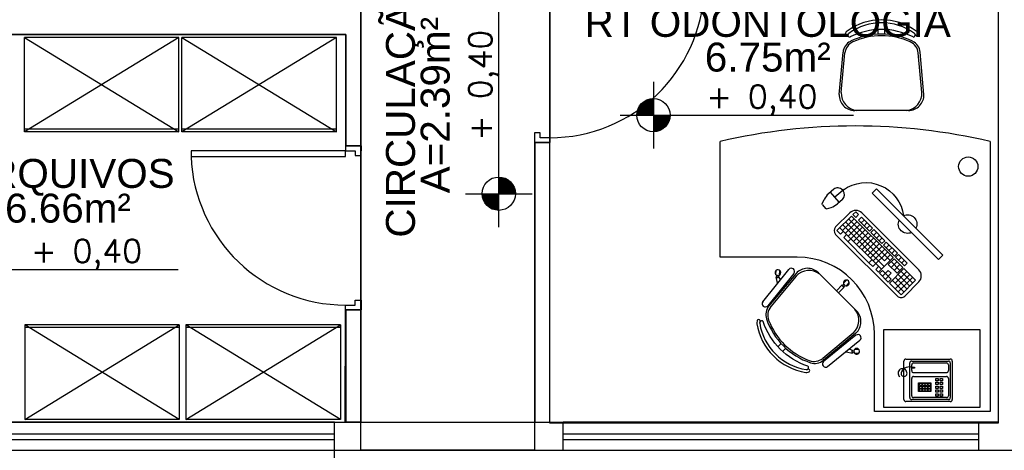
# Model space of a CAD drawing. Header units: millimetres. Extents: x 0 to 1189, y 0 to 841.
# Tile 14 of 58: x 340 to 442, y 478 to 523. Entities that reach past the tile are written whole.
import ezdxf
from ezdxf.enums import TextEntityAlignment as Align

# ---------------------------------------------------------------- set-up
doc = ezdxf.new("R2010")
doc.units = ezdxf.units.MM
doc.header["$LTSCALE"] = 8
doc.linetypes.add('DASHED', pattern=[0.75, 0.5, -0.25])
doc.linetypes.add('DASHED2', pattern=[9.525, 6.35, -3.175])
for name, color, linetype in [('ARQ_ALV_ALT', 8, 'Continuous'), ('ARQ_ALV_DIV', 8, 'Continuous'), ('ARQ_ESQ_POR', 8, 'Continuous'), ('ARQ_LAY_MOB', 8, 'Continuous'), ('ARQ_PRJ_GER', 8, 'DASHED2'), ('ARQ_SMB_NIV', 8, 'Continuous'), ('ARQ_TXT_AMB', 8, 'Continuous')]:
    doc.layers.add(name, color=color, linetype=linetype)
doc.layers.add('ARQ_DEL_AMB', color=8, linetype='Continuous', plot=False)
doc.styles.add('GRIFFE', font='simplex.shx')
doc.styles.add('Texto Cota', font='arial.ttf')

# ---------------------------------------------------------------- blocks, each defined once
blk = doc.blocks.new('Nivel Duplo')
for p, q in [((0, 0.144), (0, -0.144)), ((-0.144, 0), (0.144, 0)), ((0.072, 0), (0.864, 0))]:
    blk.add_line(p, q)
at = {"const_width": 0.024}
for points in [[(0, 0.06, 0.414214), (-0.06, 0, 0.414214)], [(0, -0.06, 0.414214), (0.06, 0, 0.414214)]]:
    blk.add_lwpolyline(points, format="xyb", dxfattribs=at)
blk.add_circle((0, 0), 0.072)
for points in [[(-0.0481, 0.0001), (0, 0), (-0.048, 0.0061), (-0.0001, 0.0477)], [(-0.0478, 0.0061), (-0.0002, 0.0476), (-0.0478, 0.01), (-0.0063, 0.0483)], [(-0.0478, 0.01), (-0.0063, 0.0483), (-0.0454, 0.017), (-0.0122, 0.047)], [(-0.0454, 0.017), (-0.0122, 0.047), (-0.0405, 0.0263), (-0.0214, 0.0434)], [(-0.0405, 0.0263), (-0.0214, 0.0434), (-0.0329, 0.0359), (-0.0237, 0.0423)], [(0.0481, -0.0001), (0, 0), (0.048, -0.0061), (0.0001, -0.0477)], [(0.0478, -0.0061), (0.0002, -0.0476), (0.0478, -0.01), (0.0063, -0.0483)], [(0.0478, -0.01), (0.0063, -0.0483), (0.0454, -0.017), (0.0122, -0.047)], [(0.0454, -0.017), (0.0122, -0.047), (0.0405, -0.0263), (0.0214, -0.0434)], [(0.0405, -0.0263), (0.0214, -0.0434), (0.0329, -0.0359), (0.0237, -0.0423)]]:
    blk.add_solid(points)
at = {"style": 'GRIFFE'}
blk.add_attdef('COTAREAL', text='', height=0.1, dxfattribs=at).set_placement((0.468, 0), align=Align.BOTTOM_CENTER)
blk.add_attdef('COTAPROJ', text='', height=0.1, dxfattribs=at).set_placement((0.468, -0.0329), align=Align.TOP_CENTER)
blk = doc.blocks.new('AREA')
at = {"style": 'Texto Cota'}
for tag, p in [('AREAS:COMODO', (0, 1.75)), ('AREAS:VALOR', (0, -1.25))]:
    blk.add_attdef(tag, text='', height=2.5, dxfattribs=at).set_placement(p, align=Align.MIDDLE_CENTER)
blk = doc.blocks.new('A$C4880017A')
at = {"layer": 'ARQ_LAY_MOB', "linetype": 'ByBlock'}
for p, q in [((49.93, 33.33), (34.12, 46.46)), ((51.38, 33.36), (34.53, 47.44)), ((15.02, 41.19), (13.36, 42.86)), ((46.22, 43.05), (49.52, 43.71)), ((47.91, 41.51), (49.39, 42.21)), ((49.39, 42.21), (49.41, 42.4)), ((49.51, 43.52), (49.52, 43.71)), ((50.47, 41.94), (52.8, 41.73)), ((50.64, 43.82), (52.96, 43.61)), ((12.54, 38.72), (10.88, 40.38)), ((51.64, 21.8), (31.94, 2.1)), ((20.38, 2.36), (6.3, 19.21)), ((20.38, 2.36), (6.3, 19.21)), ((20.41, 3.81), (7.28, 19.62)), ((20.41, 3.81), (7.28, 19.62)), ((41.26, 11.42), (44.26, 8.41)), ((42.32, 12.48), (45.32, 9.47)), ((10.68, 7.52), (10.03, 4.22)), ((12.23, 5.83), (11.53, 4.35)), ((44.4, 8.55), (44.26, 8.41)), ((44.9, 7.49), (46.55, 5.84)), ((45.32, 9.47), (45.19, 9.34)), ((46.23, 8.82), (47.88, 7.17)), ((9.92, 3.1), (10.12, 0.78)), ((10.22, 4.23), (10.03, 4.22)), ((11.53, 4.35), (11.34, 4.33)), ((11.8, 3.26), (12, 0.94))]:
    blk.add_line(p, q, dxfattribs=at)
blk.add_lwpolyline([(3.3, 27.37, -0.237888), (26.36, 50.44, 0.605717), (26.13, 52.19, 0.122717), (25.52, 52.25, 0.323529), (1.48, 28.21, 0.122717), (1.54, 27.61, 0.605717)], format="xyb", close=True, dxfattribs=at)
for points in [[(51.36, 34.49), (34.61, 48.09)], [(36.68, 50.63), (53.43, 37.03)], [(3.11, 17.06), (16.71, 0.31)], [(19.25, 2.37), (5.65, 19.12)]]:
    blk.add_lwpolyline(points, dxfattribs=at)
for centre in [(49.87, 42.92), (45.09, 8.65), (10.81, 3.87)]:
    blk.add_circle(centre, 0.5, dxfattribs=at)
for centre, radius, start, end in [((30.14, 23.6), 30.52, 99.1238, 170.8762), ((25.7, 51.02), 2.75, 70.1455, 98.4571), ((25.7, 51.02), 1.25, 70.1455, 98.1301), ((26.64, 52.82), 0.782, 254.8109, 90.3255), ((39.36, 14.38), 36.22, 108.6047, 161.3953), ((39.99, 13.75), 36.22, 110.7361, 159.2639), ((29.65, 41.07), 7, 50.2999, 110.7361), ((30.04, 42.07), 7, 50.1212, 108.6047), ((35.65, 49.36), 1.64, 50.9247, 230.9247), ((49.95, 42.92), 0.75, 126.8103, 223.1897), ((51.72, 42.78), 1.5, 187.5463, 163.3666), ((52.4, 35.76), 1.64, 230.9247, 50.9247), ((44.02, 26.71), 8.87, 320.5925, 48.2522), ((45.98, 27.46), 8, 315, 47.5692), ((2.72, 28.04), 2.75, 171.5429, 199.8545), ((0.92, 27.1), 0.782, 179.6745, 15.1891), ((11.67, 23.7), 7, 161.3953, 219.8788), ((12.67, 24.09), 7, 159.2639, 219.7001), ((4.38, 18.09), 1.64, 39.0753, 219.0753), ((45.15, 8.59), 0.75, 86.8103, 183.1897), ((46.39, 7.33), 1.5, 146.6334, 122.4537), ((10.96, 2.02), 1.5, 106.6334, 82.4537), ((10.82, 3.78), 0.75, 46.8103, 143.1897), ((17.98, 1.34), 1.64, 219.0753, 39.0753), ((26.28, 7.76), 8, 222.4308, 315), ((27.03, 9.71), 8.87, 221.7478, 309.4075)]:
    blk.add_arc(centre, radius, start, end, dxfattribs=at)
blk = doc.blocks.new('TEL')
at = {"layer": 'ARQ_LAY_MOB', "lineweight": 25}
for p, q in [((-0.01, 0.01), (-0.01, 0.21)), ((0, 0.22), (0.23, 0.22)), ((0.03, 0.21), (0.22, 0.21)), ((0.24, 0.21), (0.24, 0.01)), ((0.02, 0.02), (0.02, 0.2)), ((0.03, 0.16), (0.03, 0.19)), ((0.0344, 0.1785), (0.0439, 0.1785)), ((0.0344, 0.1726), (0.0344, 0.1785)), ((0.0439, 0.1726), (0.0344, 0.1726)), ((0.04, 0.2), (0.21, 0.2)), ((0.0439, 0.1785), (0.0439, 0.1726)), ((0.22, 0.19), (0.22, 0.16)), ((0.23, 0.2), (0.23, 0.02)), ((0.03, 0.03), (0.03, 0.12)), ((0.04, 0.15), (0.21, 0.15)), ((0.04, 0.13), (0.21, 0.13)), ((0.1558, 0.108), (0.1558, 0.1199)), ((0.1558, 0.1199), (0.1677, 0.1199)), ((0.1677, 0.108), (0.1558, 0.108)), ((0.1677, 0.1199), (0.1677, 0.108)), ((0.1775, 0.108), (0.1775, 0.1199)), ((0.1775, 0.1199), (0.1893, 0.1199)), ((0.1893, 0.108), (0.1775, 0.108)), ((0.1893, 0.1199), (0.1893, 0.108)), ((0.22, 0.12), (0.22, 0.03)), ((0.0655, 0.0513), (0.0655, 0.0977)), ((0.0655, 0.0977), (0.1296, 0.0977)), ((0.1296, 0.0513), (0.0655, 0.0513)), ((0.07, 0.0826), (0.07, 0.0944)), ((0.07, 0.0944), (0.0819, 0.0944)), ((0.0819, 0.0826), (0.07, 0.0826)), ((0.07, 0.0679), (0.07, 0.0798)), ((0.07, 0.0798), (0.0819, 0.0798)), ((0.0819, 0.0679), (0.07, 0.0679)), ((0.07, 0.0532), (0.07, 0.0651)), ((0.07, 0.0651), (0.0819, 0.0651)), ((0.0819, 0.0532), (0.07, 0.0532)), ((0.0819, 0.0944), (0.0819, 0.0826)), ((0.0819, 0.0798), (0.0819, 0.0679)), ((0.0819, 0.0651), (0.0819, 0.0532)), ((0.0855, 0.0826), (0.0855, 0.0944)), ((0.0855, 0.0944), (0.0974, 0.0944)), ((0.0974, 0.0826), (0.0855, 0.0826)), ((0.0855, 0.0679), (0.0855, 0.0798)), ((0.0855, 0.0798), (0.0974, 0.0798)), ((0.0974, 0.0679), (0.0855, 0.0679)), ((0.0855, 0.0532), (0.0855, 0.0651)), ((0.0855, 0.0651), (0.0974, 0.0651)), ((0.0974, 0.0532), (0.0855, 0.0532)), ((0.0974, 0.0944), (0.0974, 0.0826)), ((0.0974, 0.0798), (0.0974, 0.0679)), ((0.0974, 0.0651), (0.0974, 0.0532)), ((0.1001, 0.0826), (0.1001, 0.0944)), ((0.1001, 0.0944), (0.112, 0.0944)), ((0.112, 0.0826), (0.1001, 0.0826)), ((0.1001, 0.0679), (0.1001, 0.0798)), ((0.1001, 0.0798), (0.112, 0.0798)), ((0.112, 0.0679), (0.1001, 0.0679)), ((0.1001, 0.0532), (0.1001, 0.0651)), ((0.1001, 0.0651), (0.112, 0.0651)), ((0.112, 0.0532), (0.1001, 0.0532)), ((0.112, 0.0944), (0.112, 0.0826)), ((0.112, 0.0798), (0.112, 0.0679)), ((0.112, 0.0651), (0.112, 0.0532)), ((0.1148, 0.0826), (0.1148, 0.0944)), ((0.1148, 0.0944), (0.1267, 0.0944)), ((0.1267, 0.0826), (0.1148, 0.0826)), ((0.1148, 0.0679), (0.1148, 0.0798)), ((0.1148, 0.0798), (0.1267, 0.0798)), ((0.1267, 0.0679), (0.1148, 0.0679)), ((0.1148, 0.0532), (0.1148, 0.0651)), ((0.1148, 0.0651), (0.1267, 0.0651)), ((0.1267, 0.0532), (0.1148, 0.0532)), ((0.1267, 0.0944), (0.1267, 0.0826)), ((0.1267, 0.0798), (0.1267, 0.0679)), ((0.1267, 0.0651), (0.1267, 0.0532)), ((0.1296, 0.0977), (0.1296, 0.0513)), ((0.1558, 0.088), (0.1558, 0.0998)), ((0.1558, 0.0998), (0.1677, 0.0998)), ((0.1677, 0.088), (0.1558, 0.088)), ((0.1558, 0.068), (0.1558, 0.0799)), ((0.1558, 0.0799), (0.1677, 0.0799)), ((0.1677, 0.068), (0.1558, 0.068)), ((0.1558, 0.048), (0.1558, 0.0598)), ((0.1558, 0.0598), (0.1677, 0.0598)), ((0.1677, 0.0998), (0.1677, 0.088)), ((0.1677, 0.0799), (0.1677, 0.068)), ((0.1677, 0.0598), (0.1677, 0.048)), ((0.1775, 0.088), (0.1775, 0.0998)), ((0.1775, 0.0998), (0.1893, 0.0998)), ((0.1893, 0.088), (0.1775, 0.088)), ((0.1775, 0.068), (0.1775, 0.0799)), ((0.1775, 0.0799), (0.1893, 0.0799)), ((0.1893, 0.068), (0.1775, 0.068)), ((0.1775, 0.048), (0.1775, 0.0598)), ((0.1775, 0.0598), (0.1893, 0.0598)), ((0.1893, 0.0998), (0.1893, 0.088)), ((0.1893, 0.0799), (0.1893, 0.068)), ((0.1893, 0.0598), (0.1893, 0.048)), ((0.23, 0), (0, 0)), ((0.22, 0.01), (0.03, 0.01)), ((0.21, 0.02), (0.04, 0.02)), ((0.1677, 0.048), (0.1558, 0.048)), ((0.1558, 0.028), (0.1558, 0.0399)), ((0.1558, 0.0399), (0.1677, 0.0399)), ((0.1677, 0.028), (0.1558, 0.028)), ((0.1677, 0.0399), (0.1677, 0.028)), ((0.1893, 0.048), (0.1775, 0.048)), ((0.1775, 0.028), (0.1775, 0.0399)), ((0.1775, 0.0399), (0.1893, 0.0399)), ((0.1893, 0.028), (0.1775, 0.028)), ((0.1893, 0.0399), (0.1893, 0.028))]:
    blk.add_line(p, q, dxfattribs=at)
blk.add_lwpolyline([(0.0341, 0.1758, 0.405771), (-0.0223, 0.1545, 0.557714), (-0.0122, 0.1301, 0.557828), (0.0052, 0.1501, 0.530899), (-0.029, 0.1669, 0.530978), (-0.0319, 0.1289, 0.242623)], format="xyb", dxfattribs=at)
for centre, start, end in [((0, 0.21), 90, 180), ((0.03, 0.2), 90, 180), ((0.22, 0.2), 360, 90), ((0.23, 0.21), 360, 90), ((0.04, 0.19), 90, 180), ((0.04, 0.16), 180, 270), ((0.21, 0.19), 360, 90), ((0.21, 0.16), 270, 360), ((0.04, 0.12), 90, 180), ((0.21, 0.12), 360, 90), ((0, 0.01), 180, 270), ((0.03, 0.02), 180, 270), ((0.04, 0.03), 180, 270), ((0.21, 0.03), 270, 360), ((0.22, 0.02), 270, 360), ((0.23, 0.01), 270, 360)]:
    blk.add_arc(centre, 0.01, start, end, dxfattribs=at)
blk = doc.blocks.new('PC')
at = {"layer": 'ARQ_LAY_MOB', "ltscale": 1.2}
for p, q in [((-0.2701, 0.1579), (-0.2701, 0.1222)), ((0.2701, 0.1579), (-0.2701, 0.1579)), ((-0.2701, 0.1222), (0.2701, 0.1222)), ((0.2701, 0.1222), (0.2701, 0.1579))]:
    blk.add_line(p, q, dxfattribs=at)
at = {"layer": 'ARQ_LAY_MOB'}
for p, q in [((-0.4015, 0.0135), (-0.4058, -0.0465)), ((-0.4051, 0.0137), (-0.405, 0.0157)), ((-0.4051, 0.0137), (-0.4051, 0.0137)), ((-0.398, 0.0132), (-0.4051, 0.0137)), ((-0.4018, 0.0185), (-0.4006, 0.0184)), ((-0.398, 0.0132), (-0.3979, 0.0152)), ((-0.398, 0.0132), (-0.398, 0.0132)), ((-0.2312, 0), (0.2312, 0)), ((-0.4425, -0.0187), (-0.4452, -0.0574)), ((-0.3673, -0.0492), (-0.4443, -0.0438)), ((-0.3655, -0.0241), (-0.3682, -0.0628)), ((-0.2812, -0.1644), (-0.2812, -0.05)), ((-0.2387, -0.02), (-0.2612, -0.02)), ((-0.2612, -0.02), (-0.2612, -0.0437)), ((-0.2387, -0.0437), (-0.2612, -0.0437)), ((-0.2612, -0.0556), (0.0772, -0.0556)), ((-0.2612, -0.0556), (-0.2612, -0.1744)), ((-0.2387, -0.02), (-0.2387, -0.0437)), ((-0.2387, -0.0556), (-0.2387, -0.1506)), ((-0.1259, -0.02), (-0.2161, -0.02)), ((-0.2161, -0.02), (-0.2161, -0.0437)), ((-0.1259, -0.0437), (-0.2161, -0.0437)), ((-0.2161, -0.0556), (-0.2161, -0.1496)), ((-0.1935, -0.02), (-0.1935, -0.0437)), ((-0.1935, -0.0556), (-0.1935, -0.1506)), ((-0.171, -0.02), (-0.171, -0.0437)), ((-0.171, -0.0556), (-0.171, -0.1744)), ((-0.1484, -0.02), (-0.1484, -0.0437)), ((-0.1484, -0.0556), (-0.1484, -0.1506)), ((-0.1259, -0.02), (-0.1259, -0.0437)), ((-0.1259, -0.0556), (-0.1259, -0.1506)), ((-0.115, -0.02), (-0.115, -0.0437)), ((-0.0248, -0.02), (-0.115, -0.02)), ((-0.0248, -0.0437), (-0.115, -0.0437)), ((-0.1033, -0.0556), (-0.1033, -0.1506)), ((-0.0924, -0.02), (-0.0924, -0.0437)), ((-0.0807, -0.0556), (-0.0807, -0.1506)), ((-0.0699, -0.02), (-0.0699, -0.0437)), ((-0.0582, -0.0556), (-0.0582, -0.1506)), ((-0.0473, -0.02), (-0.0473, -0.0437)), ((-0.0356, -0.0556), (-0.0356, -0.1506)), ((-0.0248, -0.02), (-0.0248, -0.0437)), ((0.0772, -0.02), (-0.0131, -0.02)), ((-0.0131, -0.02), (-0.0131, -0.0437)), ((0.0772, -0.0437), (-0.0131, -0.0437)), ((-0.0131, -0.0556), (-0.0131, -0.1506)), ((0.0095, -0.02), (0.0095, -0.0437)), ((0.0095, -0.0556), (0.0095, -0.1506)), ((0.0321, -0.02), (0.0321, -0.0437)), ((0.0321, -0.0556), (0.0321, -0.1744)), ((0.0546, -0.02), (0.0546, -0.0437)), ((0.0546, -0.0556), (0.0546, -0.1031)), ((0.0772, -0.02), (0.0772, -0.0437)), ((0.0772, -0.0556), (0.0772, -0.1744)), ((0.1573, -0.02), (0.0861, -0.02)), ((0.0861, -0.02), (0.0861, -0.0437)), ((0.1573, -0.0437), (0.0861, -0.0437)), ((0.0861, -0.0556), (0.1573, -0.0556)), ((0.0861, -0.0556), (0.0861, -0.1031)), ((0.1098, -0.0437), (0.1098, -0.02)), ((0.1098, -0.1031), (0.1098, -0.0556)), ((0.1336, -0.0437), (0.1336, -0.02)), ((0.1336, -0.1031), (0.1336, -0.0556)), ((0.1573, -0.0437), (0.1573, -0.02)), ((0.1573, -0.1031), (0.1573, -0.0556)), ((0.1662, -0.1744), (0.1662, -0.0556)), ((0.1662, -0.0556), (0.2612, -0.0556)), ((0.19, -0.1506), (0.19, -0.0556)), ((0.2137, -0.1744), (0.2137, -0.0556)), ((0.2375, -0.1744), (0.2375, -0.0556)), ((0.2612, -0.1744), (0.2612, -0.0556)), ((0.2812, -0.1644), (0.2812, -0.05)), ((-0.43, -0.1241), (-0.4393, -0.0991)), ((-0.3926, -0.1267), (-0.38, -0.1033)), ((-0.2612, -0.0794), (0.0772, -0.0794)), ((-0.2612, -0.1031), (0.0546, -0.1031)), ((0.0861, -0.0794), (0.1573, -0.0794)), ((0.0861, -0.1031), (0.1573, -0.1031)), ((0.1662, -0.0794), (0.2612, -0.0794)), ((0.1662, -0.1031), (0.2612, -0.1031)), ((-0.4258, -0.1276), (-0.3974, -0.1296)), ((-0.2612, -0.1269), (0.0772, -0.1269)), ((-0.2612, -0.1506), (0.0772, -0.1506)), ((-0.2321, -0.1506), (-0.2321, -0.1744)), ((-0.2054, -0.1506), (-0.2054, -0.1744)), ((0, -0.1506), (0, -0.1744)), ((0.0546, -0.1506), (0.0546, -0.1744)), ((0.0861, -0.1506), (0.1573, -0.1506)), ((0.0861, -0.1506), (0.0861, -0.1744)), ((0.1098, -0.1744), (0.1098, -0.1269)), ((0.1098, -0.1269), (0.1336, -0.1269)), ((0.1336, -0.1744), (0.1336, -0.1269)), ((0.1573, -0.1744), (0.1573, -0.1506)), ((0.1662, -0.1269), (0.2612, -0.1269)), ((0.1662, -0.1506), (0.2612, -0.1506)), ((-0.2612, -0.1744), (-0.2321, -0.1744)), ((-0.2512, -0.1944), (0.2512, -0.1944)), ((-0.2054, -0.1744), (0, -0.1744)), ((0, -0.1744), (0.0321, -0.1744)), ((0.0546, -0.1744), (0.0772, -0.1744)), ((0.0861, -0.1744), (0.1573, -0.1744)), ((0.1662, -0.1744), (0.2612, -0.1744))]:
    blk.add_line(p, q, dxfattribs=at)
for centre, radius, start, end in [((-0.4076, -0.0212), 0.035, 85.9686, 175.9686), ((-0.402, 0.0155), 0.003, 85.9686, 175.9686), ((-0.4008, 0.0154), 0.003, 355.9686, 85.9686), ((-0.4004, -0.0217), 0.035, 355.9686, 85.9686), ((-0.2312, -0.05), 0.05, 90, 180), ((0.2312, -0.05), 0.05, 0, 90), ((-0.3455, -0.0644), 0.1, 175.9686, 200.3061), ((-0.468, -0.0558), 0.1, 331.631, 355.9686), ((-0.2512, -0.1644), 0.03, 180, 270), ((0.2512, -0.1644), 0.03, 270, 0)]:
    blk.add_arc(centre, radius, start, end, dxfattribs=at)
at = {"layer": 'ARQ_LAY_MOB', "extrusion": (1.28844e-12, 1.5134e-09, -1)}
blk.add_ellipse((-0.1843, -0.0154), major_axis=(-0.1548, 0.1548), ratio=1, start_param=5.652686, end_param=7.726711, dxfattribs=at)
at = {"layer": 'ARQ_LAY_MOB', "ltscale": 1.2, "extrusion": (1.28833e-12, 1.5134e-09, -1)}
for start_param, end_param in [(5.837352, 8.29981), (2.69576, 5.158217)]:
    blk.add_ellipse((0, 0.14), major_axis=(-0.0378, 0.0378), ratio=1, start_param=start_param, end_param=end_param, dxfattribs=at)
at = {"layer": 'ARQ_LAY_MOB', "extrusion": (1.28458e-12, 1.5134e-09, -1)}
for centre, start_param, end_param in [((-0.4254, -0.1229), 2.426556, 3.676516), ((-0.397, -0.1249), 1.176597, 2.426556)]:
    blk.add_ellipse(centre, major_axis=(0.00336, 0.00336), ratio=1, start_param=start_param, end_param=end_param, dxfattribs=at)

msp = doc.modelspace()

# ---------------------------------------------------------------- linework, layer by layer
at = {"layer": 'ARQ_ALV_ALT'}
for p, q in [((441.79, 682.15), (441.79, 481.23)), ((373.01, 481.23), (329.79, 481.23)), ((373.01, 481.23), (393.78, 481.23)), ((373.01, 478.32), (373.01, 481.23)), ((393.77, 481.23), (396.73, 481.23)), ((396.73, 478.32), (396.73, 481.23)), ((439.79, 478.32), (439.79, 481.23)), ((441.79, 481.23), (439.79, 481.23)), ((329.79, 478.32), (373.01, 478.32)), ((373.01, 478.32), (396.73, 478.32)), ((393.77, 478.32), (396.73, 478.32)), ((439.79, 478.32), (444.71, 478.32))]:
    msp.add_line(p, q, dxfattribs=at)
at = {"layer": 'ARQ_ALV_DIV'}
for p, q in [((375.77, 509.88), (375.77, 558.91)), ((307.1, 521.43), (374.21, 521.43)), ((374.21, 521.43), (374.21, 509.88)), ((393.78, 510.23), (393.78, 481.23)), ((393.78, 510.23), (395.33, 510.23)), ((395.33, 481.23), (395.33, 510.23)), ((374.21, 509.88), (375.77, 509.88)), ((374.21, 492.88), (374.21, 481.23)), ((374.21, 492.88), (375.77, 492.88)), ((375.77, 481.23), (375.77, 492.88)), ((375.77, 481.23), (374.21, 481.23))]:
    msp.add_line(p, q, dxfattribs=at)
at = {"layer": 'ARQ_DEL_AMB'}
for p, q in [((375.74, 478.32), (375.77, 530.05)), ((395.33, 507.01), (395.33, 528.37)), ((441.79, 528.38), (441.79, 481.15)), ((395.33, 527.23), (395.33, 510.23)), ((374.21, 521.43), (307.1, 521.43)), ((374.19, 509.88), (374.21, 521.43)), ((395.33, 510.23), (393.75, 510.23)), ((393.75, 510.23), (393.75, 478.32)), ((375.77, 509.88), (374.19, 509.88)), ((375.77, 492.88), (375.77, 509.88)), ((395.33, 507.01), (395.33, 507.01)), ((395.33, 481.15), (395.33, 507.01)), ((374.12, 481.23), (374.15, 492.88)), ((374.15, 492.88), (375.77, 492.88)), ((322.39, 481.23), (374.12, 481.23)), ((441.79, 481.15), (395.33, 481.15)), ((373, 452.32), (373.01, 478.32)), ((373.01, 478.32), (503.91, 478.32)), ((393.75, 478.32), (375.77, 478.32))]:
    msp.add_line(p, q, dxfattribs=at)
at = {"layer": 'ARQ_ESQ_POR'}
for p, q in [((394.35, 511.23), (393.75, 511.23)), ((393.75, 511.23), (393.75, 510.23)), ((394.35, 510.73), (394.35, 511.23)), ((395.35, 510.23), (393.75, 510.23)), ((393.75, 510.23), (395.35, 510.23)), ((395.35, 510.73), (394.35, 510.73)), ((395.35, 510.23), (395.35, 510.73)), ((374.17, 509.38), (358.17, 509.38)), ((358.17, 509.38), (358.17, 508.78)), ((374.17, 509.88), (375.77, 509.88)), ((374.17, 509.88), (374.17, 509.38)), ((375.77, 509.88), (374.17, 509.88)), ((374.17, 509.38), (375.17, 509.38)), ((374.17, 508.78), (374.17, 509.38)), ((375.17, 509.38), (375.17, 508.88)), ((375.77, 509.88), (375.77, 509.38)), ((375.77, 508.88), (375.77, 509.88)), ((358.17, 508.78), (374.17, 508.78)), ((375.17, 508.88), (375.77, 508.88)), ((375.17, 493.38), (375.17, 493.88)), ((375.17, 493.88), (375.77, 493.88)), ((375.77, 493.88), (375.77, 492.88)), ((374.17, 492.88), (374.17, 493.38)), ((374.17, 493.38), (375.17, 493.38)), ((374.17, 492.88), (375.77, 492.88)), ((375.77, 492.88), (374.17, 492.88)), ((441.79, 481.23), (396.73, 481.23)), ((396.73, 480.03), (439.79, 480.03)), ((396.73, 479.43), (439.79, 479.43)), ((396.73, 478.32), (444.71, 478.32))]:
    msp.add_line(p, q, dxfattribs=at)
at = {"layer": 'ARQ_LAY_MOB'}
for p, q in [((429.37, 521.47), (429.37, 521.94)), ((430.07, 521.47), (430.07, 521.94)), ((425.33, 515.22), (425.73, 519.6)), ((425.33, 515.22), (425.73, 519.6)), ((425.54, 515.42), (425.92, 519.52)), ((425.54, 515.42), (425.92, 519.52)), ((433.89, 515.42), (433.51, 519.52)), ((434.1, 515.22), (433.71, 519.6)), ((432.5, 513.55), (426.93, 513.55)), ((412.98, 498.35), (412.98, 510.35)), ((440.98, 510.35), (440.98, 482.35)), ((420.98, 498.35), (412.98, 498.35)), ((428.98, 482.35), (428.98, 490.35)), ((440.98, 482.35), (428.98, 482.35))]:
    msp.add_line(p, q, dxfattribs=at)
at = {"layer": 'ARQ_LAY_MOB', "ltscale": 10}
for p, q in [((340.9, 511.33), (340.9, 521.13)), ((356.9, 521.13), (340.9, 521.13)), ((340.9, 521.13), (356.9, 511.33)), ((356.9, 521.13), (340.9, 511.33)), ((356.9, 511.33), (356.9, 521.13)), ((357.22, 511.33), (357.22, 521.13)), ((373.22, 521.13), (357.22, 521.13)), ((357.22, 521.13), (373.22, 511.33)), ((373.22, 521.13), (357.22, 511.33)), ((373.22, 511.33), (373.22, 521.13)), ((356.9, 511.61), (340.9, 511.61)), ((356.9, 511.33), (340.9, 511.33)), ((373.22, 511.61), (357.22, 511.61)), ((373.22, 511.33), (357.22, 511.33)), ((356.94, 491.33), (340.94, 491.33)), ((340.94, 491.33), (340.94, 481.53)), ((340.94, 481.53), (356.94, 491.33)), ((356.94, 481.53), (340.94, 491.33)), ((356.94, 491.05), (340.94, 491.05)), ((356.94, 491.33), (356.94, 481.53)), ((373.63, 491.33), (357.63, 491.33)), ((357.63, 491.33), (357.63, 481.53)), ((357.63, 481.53), (373.63, 491.33)), ((373.63, 481.53), (357.63, 491.33)), ((373.63, 491.05), (357.63, 491.05)), ((373.63, 491.33), (373.63, 481.53)), ((356.94, 481.53), (340.94, 481.53)), ((373.63, 481.53), (357.63, 481.53))]:
    msp.add_line(p, q, dxfattribs=at)
at = {"layer": 'ARQ_LAY_MOB', "ltscale": 0.5}
msp.add_lwpolyline([(429.92, 490.81), (429.92, 482.81), (439.92, 482.81), (439.92, 490.81)], close=True, dxfattribs=at)
at = {"layer": 'ARQ_LAY_MOB'}
msp.add_circle((438.7, 507.74), 1, dxfattribs=at)
for centre, radius, start, end in [((429.72, 516.85), 6.1, 54.1263, 125.8787), ((429.72, 516.85), 5.8, 54.1466, 125.8583), ((426.08, 521.47), 0.156, 134.6769, 330.1916), ((426.47, 521.35), 0.55, 126.5453, 154.857), ((426.42, 521.37), 0.2, 154.857, 279.673), ((426.47, 521.35), 0.25, 126.8724, 154.857), ((429.72, 514.71), 7.24, 63.2399, 116.765), ((429.72, 514.24), 7.24, 63.6072, 116.3978), ((433.01, 521.37), 0.2, 260.3319, 25.1479), ((432.97, 521.35), 0.25, 25.1479, 53.1326), ((432.97, 521.35), 0.25, 25.1479, 53.1326), ((433.36, 521.47), 0.156, 209.8134, 45.328), ((432.97, 521.35), 0.55, 25.1479, 53.4596), ((427.12, 519.47), 1.4, 116.3978, 174.8812), ((427.32, 519.39), 1.4, 114.2664, 174.7026), ((429.72, 514.06), 7.24, 65.7386, 114.2664), ((432.12, 519.39), 1.4, 5.3024, 65.7386), ((432.32, 519.47), 1.4, 5.1237, 63.6072), ((427.31, 515.32), 1.77, 176.7502, 264.41), ((432.12, 515.32), 1.77, 275.595, 3.2547), ((426.93, 515.15), 1.6, 177.4332, 270.0025), ((432.5, 515.15), 1.6, 270.0025, 2.5717), ((426.98, 450.18), 61.77, 76.9013, 103.0987), ((420.98, 490.35), 8, 0, 90)]:
    msp.add_arc(centre, radius, start, end, dxfattribs=at)
at = {"layer": 'ARQ_PRJ_GER', "ltscale": 10}
for p, q in [((329.79, 480.03), (373.01, 480.03)), ((329.79, 479.43), (373.01, 479.43))]:
    msp.add_line(p, q, dxfattribs=at)
at = {"layer": 'ARQ_PRJ_GER', "linetype": 'DASHED', "ltscale": 10}
for centre, start, end in [((395.34, 526.75), 269.9962, 357.7816), ((374.17, 509.4), 182.2184, 270.0038)]:
    msp.add_arc(centre, 16.02, start, end, dxfattribs=at)

# ---------------------------------------------------------------- block references
at = {"layer": 'ARQ_LAY_MOB'}
for name, p, xscale, yscale, zscale, rotation in [('PC', (430.63, 499.99, 0), 17.99999999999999, 17.99999999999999, 17.99999999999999, 315.001306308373), ('A$C4880017A', (427.54, 486.4), 0.199999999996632, 0.199999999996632, 0.199999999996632, 90.05741442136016)]:
    msp.add_blockref(name, p, dxfattribs=dict(at, xscale=xscale, yscale=yscale, zscale=zscale, rotation=rotation))
at = {"layer": 'ARQ_LAY_MOB', "xscale": 20, "yscale": 20, "zscale": 20}
msp.add_blockref('TEL', (432.24, 483.38), dxfattribs=at)
at = {"layer": 'ARQ_SMB_NIV'}
ref = msp.add_blockref('Nivel Duplo', (390.05, 504.93), dxfattribs=dict(at, xscale=23.99999999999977, yscale=23.99999999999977, zscale=23.99999999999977, rotation=90))
ref.add_attrib('COTAREAL', '+ 0,40', dxfattribs={"layer": '0', "height": 2.4, "rotation": 90, "style": 'GRIFFE'}).set_placement((390.05, 516.16), align=Align.BOTTOM_CENTER)
ref = msp.add_blockref('Nivel Duplo', (406.07, 513.07), dxfattribs=dict(at, xscale=23.99999999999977, yscale=23.99999999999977, zscale=23.99999999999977))
ref.add_attrib('COTAREAL', '+ 0,40', dxfattribs={"layer": '0', "height": 2.4, "style": 'GRIFFE'}).set_placement((417.31, 513.07), align=Align.BOTTOM_CENTER)
ref = msp.add_blockref('Nivel Duplo', (336.08, 497.06), dxfattribs=dict(at, xscale=23.99999999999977, yscale=23.99999999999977, zscale=23.99999999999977))
ref.add_attrib('COTAREAL', '+ 0,40', dxfattribs={"layer": '0', "height": 2.4, "style": 'GRIFFE'}).set_placement((347.32, 497.06), align=Align.BOTTOM_CENTER)
at = {"layer": 'ARQ_TXT_AMB', "linetype": 'Continuous', "lineweight": -3, "xscale": 1.199999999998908, "yscale": 1.199999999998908, "zscale": 1.199999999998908, "rotation": 90}
msp.add_blockref('AREA', (381.96, 514.11), dxfattribs=at).add_auto_attribs({'AREAS:VALOR': 'A=2.39m²', 'AREAS:COMODO': 'CIRCULAÇÃO'})
at = {"layer": 'ARQ_TXT_AMB', "linetype": 'Continuous', "lineweight": -3, "xscale": 1.199999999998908, "yscale": 1.199999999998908, "zscale": 1.199999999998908}
for p, values in [((417.92, 520.59), {'AREAS:VALOR': '6.75m²', 'AREAS:COMODO': 'RT ODONTOLOGIA'}), ((345.4, 504.93), {'AREAS:VALOR': '6.66m²', 'AREAS:COMODO': 'ARQUIVOS'})]:
    msp.add_blockref('AREA', p, dxfattribs=at).add_auto_attribs(values)

doc.saveas('drawing.dxf')
